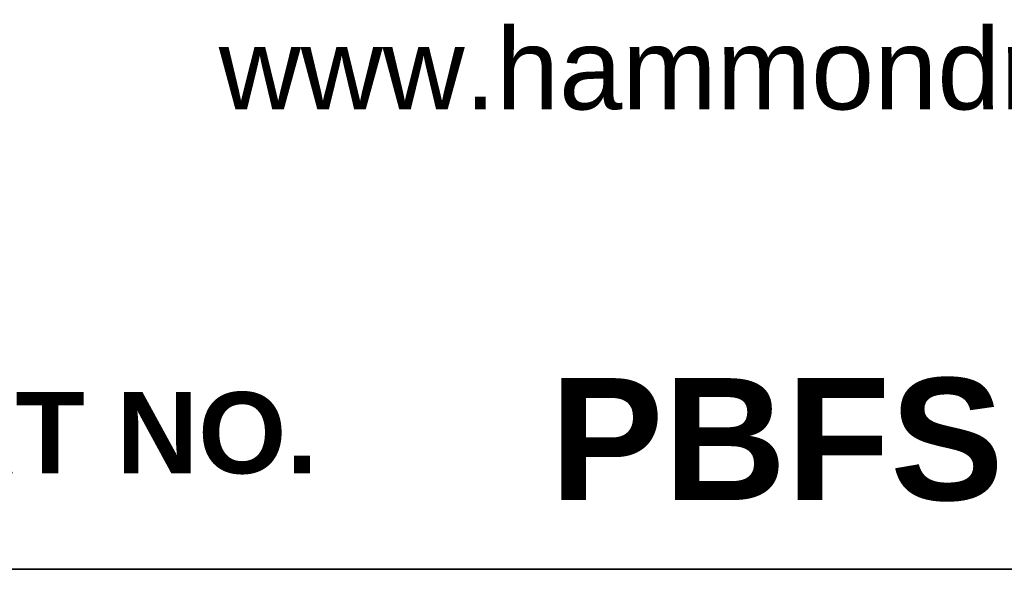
# Model space of a CAD drawing. Header units: inches. Extents: x 0 to 80, y 0 to 59.8.
# Tile 3 of 12: x 68.3 to 74.2, y 0 to 3.3. Entities that reach past the tile are written whole.
import ezdxf
from ezdxf.enums import TextEntityAlignment as Align

# ---------------------------------------------------------------- set-up
doc = ezdxf.new("R2010")
doc.units = ezdxf.units.IN
doc.header["$MEASUREMENT"] = 0
doc.layers.add('Default', color=7, linetype='Continuous')
doc.styles.add('SEACAD_ArialB', font='arialbd.ttf')

# ---------------------------------------------------------------- blocks, each defined once
blk = doc.blocks.new('SEANNOT_GROUP2')
at = {"layer": 'Default', "color": 7, "linetype": 'Continuous', "style": 'SEACAD_ArialB'}
blk.add_text('PBFS19000', height=2.25, dxfattribs=at).set_placement((-26.107, 3.527), align=Align.TOP_LEFT)
blk = doc.blocks.new('Block13')
at = {"layer": 'Default', "color": 7, "linetype": 'Continuous'}
blk.add_line((3.5155, 0), (0, 0), dxfattribs=at)
at = {"layer": 'Default', "char_height": 0.1, "attachment_point": 1}
for s, insert, width in [('{\\fArial|b0||i0||c0|p34;\\C7;\\H0.1;\\W1.;www.hammondmfg.com}', (1.3679, 0.6657), 1.572281), ('{\\fArial|b1||i0||c0|p34;\\C7;\\H0.1;\\W1.;PART NO. \\P}', (0.8225, 0.2179), 0.655523)]:
    blk.add_mtext(s, dxfattribs=dict(at, insert=insert, width=width))
blk = doc.blocks.new('Block11')
at = {"layer": 'Default', "color": 7}
blk.add_blockref('Block13', (0, 0), dxfattribs=at)
blk = doc.blocks.new('Block10')
at = {"layer": 'Default', "color": 7}
blk.add_blockref('Block11', (0, 0), dxfattribs=at)
blk = doc.blocks.new('Block2')
at = {"layer": 'Default', "color": 7, "linetype": 'Continuous'}
blk.add_line((-52.744, 0), (-0.012, 0), dxfattribs=at)
at = {"layer": 'Default', "color": 7, "xscale": 15, "yscale": 15, "zscale": 15}
blk.add_blockref('Block10', (-52.744, 0), dxfattribs=at)
at = {"layer": 'Default'}
blk.add_blockref('SEANNOT_GROUP2', (0, 0), dxfattribs=at)
blk = doc.blocks.new('Block222')
at = {"layer": 'Default', "color": 7}
blk.add_blockref('Block2', (106.578, -49.503), dxfattribs=at)

msp = doc.modelspace()

# ---------------------------------------------------------------- linework, layer by layer
at = {"layer": 'Default', "color": 7, "linetype": 'Continuous'}
msp.add_line((0, 0), (79.9999, 0), dxfattribs=at)

# ---------------------------------------------------------------- block references
at = {"layer": 'Default', "color": 7, "xscale": 0.325, "yscale": 0.325, "zscale": 0.325}
msp.add_blockref('Block222', (45.3678, 16.0888), dxfattribs=at)

doc.saveas('drawing.dxf')
